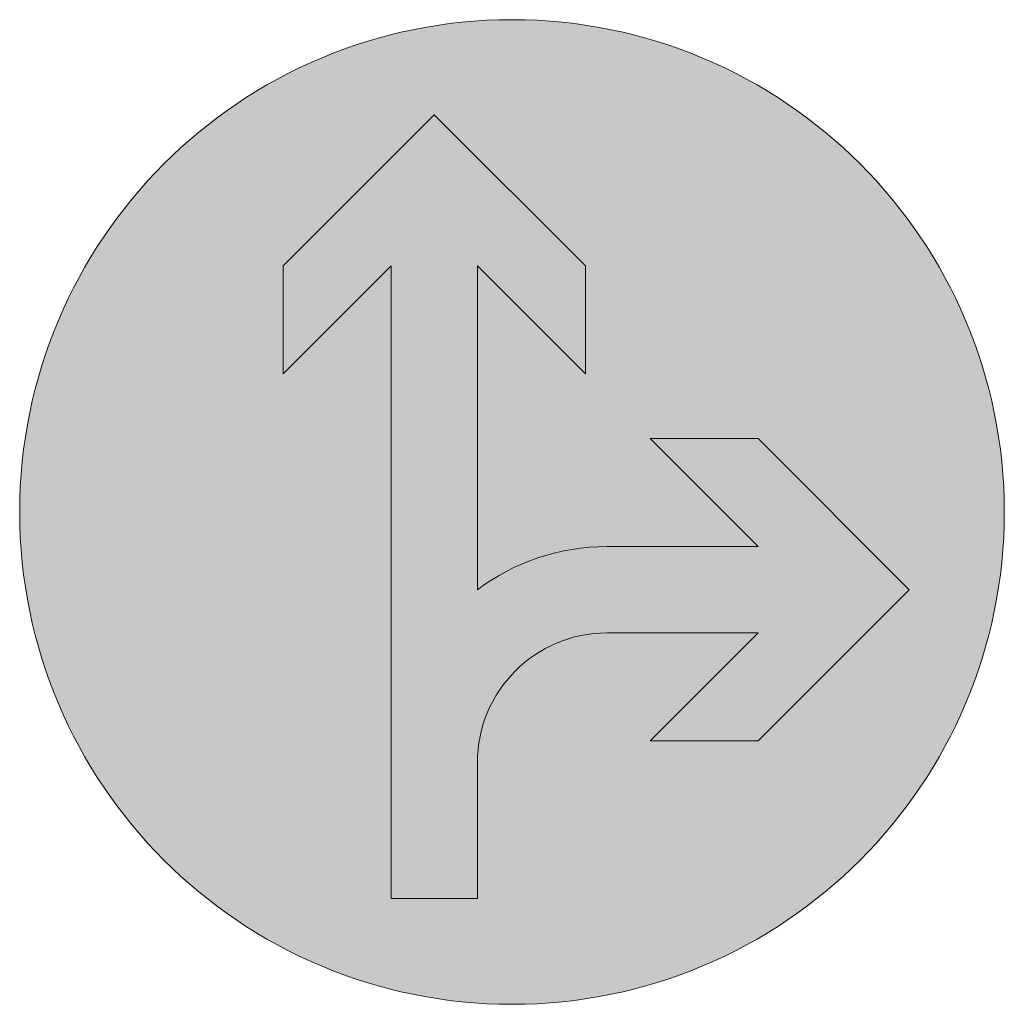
# Model space of a CAD drawing. Header units: metres. Extents: x -0.002 to 0.002, y -0.002 to 0.002.
import ezdxf

# ---------------------------------------------------------------- set-up
doc = ezdxf.new("R2010")
doc.units = ezdxf.units.M
doc.layers.add('VKZ_214-20_flf', color=5, linetype='Continuous', lineweight=0)
doc.layers.add('VKZ_214-20_sym', color=7, linetype='Continuous', lineweight=0)

msp = doc.modelspace()

# ---------------------------------------------------------------- hatches: boundary and pattern name
at = {"layer": 'VKZ_214-20_flf'}
h = msp.add_hatch(color=5, dxfattribs=at)
h.dxf.hatch_style = 1
h.paths.add_polyline_path([(0.00200000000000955, 0, 1), (-0.00200000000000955, 0, 1)])
h.paths.add_polyline_path([(-0.0009298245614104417, 0.0005614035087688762), (-0.0009298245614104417, 0.000999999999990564), (-0.0003157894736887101, 0.001614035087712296), (0.0002982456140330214, 0.000999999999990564), (0.0002982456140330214, 0.0005614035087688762), (-0.0001403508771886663, 0.000999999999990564), (-0.0001403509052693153, -0.0003157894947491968, -0.1622776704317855), (0.0003859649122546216, -0.0001403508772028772), (0.0009999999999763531, -0.0001403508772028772), (0.0005614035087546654, 0.0002982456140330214), (0.0009999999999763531, 0.0002982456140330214), (0.001614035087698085, -0.0003157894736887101), (0.0009999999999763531, -0.0009298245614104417), (0.0005614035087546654, -0.0009298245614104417), (0.0009999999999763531, -0.0004912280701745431), (0.0003859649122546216, -0.0004912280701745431, 0.4142135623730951), (-0.0001403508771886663, -0.001017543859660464), (-0.0001403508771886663, -0.001570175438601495), (-0.0004912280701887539, -0.001570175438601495), (-0.0004912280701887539, 0.000999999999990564)], flags=16)
at = {"layer": 'VKZ_214-20_flf', "true_color": 0xffffff}
h = msp.add_hatch(color=7, dxfattribs=at)
h.dxf.hatch_style = 1
h.paths.add_polyline_path([(-0.0003157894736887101, 0.001614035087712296), (-0.0009298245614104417, 0.000999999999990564), (-0.0009298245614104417, 0.0005614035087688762), (-0.0004912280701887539, 0.000999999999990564), (-0.0004912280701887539, -0.001570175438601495), (-0.0001403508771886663, -0.001570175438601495), (-0.0001403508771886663, -0.001017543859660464, -0.4142135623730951), (0.0003859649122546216, -0.0004912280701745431), (0.0009999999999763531, -0.0004912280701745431), (0.0005614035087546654, -0.0009298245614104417), (0.0009999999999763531, -0.0009298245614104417), (0.001614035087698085, -0.0003157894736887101), (0.0009999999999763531, 0.0002982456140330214), (0.0005614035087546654, 0.0002982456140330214), (0.0009999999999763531, -0.0001403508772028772), (0.0003859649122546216, -0.0001403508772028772, 0.1622776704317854), (-0.0001403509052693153, -0.0003157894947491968), (-0.0001403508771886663, 0.000999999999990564), (0.0002982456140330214, 0.0005614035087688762), (0.0002982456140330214, 0.000999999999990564)])

# ---------------------------------------------------------------- linework, layer by layer
at = {"layer": 'VKZ_214-20_sym'}
for p, q in [((-0.0009298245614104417, 0.000999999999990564), (-0.0003157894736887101, 0.001614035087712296)), ((-0.0003157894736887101, 0.001614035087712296), (0.0002982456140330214, 0.000999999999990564)), ((-0.0004912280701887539, 0.000999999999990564), (-0.0009298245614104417, 0.0005614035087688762)), ((-0.0009298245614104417, 0.0005614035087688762), (-0.0009298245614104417, 0.000999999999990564)), ((-0.0004912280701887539, -0.001570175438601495), (-0.0004912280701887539, 0.000999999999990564)), ((-0.0001403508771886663, 0.000999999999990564), (-0.0001403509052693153, -0.0003157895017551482)), ((0.0002982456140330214, 0.0005614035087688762), (-0.0001403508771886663, 0.000999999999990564)), ((0.0002982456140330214, 0.000999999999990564), (0.0002982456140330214, 0.0005614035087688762)), ((0.0009999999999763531, -0.0001403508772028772), (0.0005614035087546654, 0.0002982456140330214)), ((0.0005614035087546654, 0.0002982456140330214), (0.0009999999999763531, 0.0002982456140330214)), ((0.0009999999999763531, 0.0002982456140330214), (0.001614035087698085, -0.0003157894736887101)), ((0.0003859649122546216, -0.0001403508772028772), (0.0009999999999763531, -0.0001403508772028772)), ((0.001614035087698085, -0.0003157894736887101), (0.0009999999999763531, -0.0009298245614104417)), ((0.0009999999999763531, -0.0004912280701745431), (0.0003859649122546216, -0.0004912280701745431)), ((0.0005614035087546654, -0.0009298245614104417), (0.0009999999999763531, -0.0004912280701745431)), ((0.0009999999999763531, -0.0009298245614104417), (0.0005614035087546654, -0.0009298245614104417)), ((-0.0001403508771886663, -0.001017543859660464), (-0.0001403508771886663, -0.001570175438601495)), ((-0.0001403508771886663, -0.001570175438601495), (-0.0004912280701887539, -0.001570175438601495))]:
    msp.add_line(p, q, dxfattribs=at)
msp.add_circle((0, 0), 0.002000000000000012, dxfattribs=at)
for radius, end in [(0.0008771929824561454, 126.8699039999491), (0.0005263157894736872, 180)]:
    msp.add_arc((0.0003859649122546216, -0.001017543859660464), radius, 90, end, dxfattribs=at)

doc.saveas('drawing.dxf')
